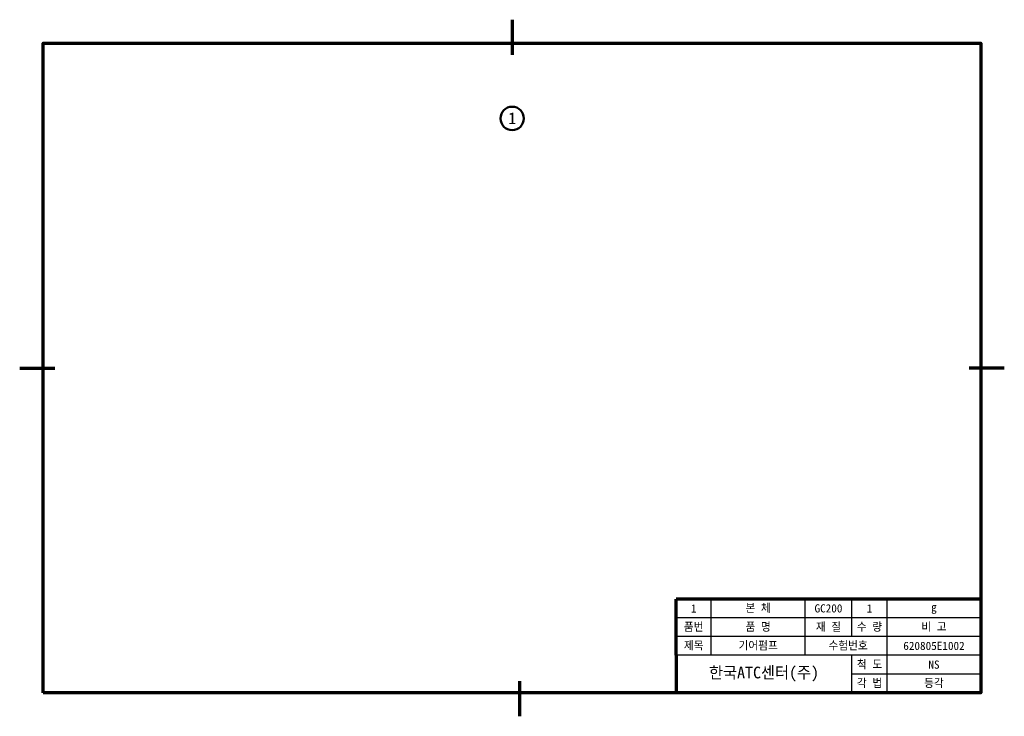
# Model space of a CAD drawing. Header units: millimetres. Extents: x 0 to 420, y 0 to 297.
import ezdxf

# ---------------------------------------------------------------- set-up
doc = ezdxf.new("R2010")
doc.units = ezdxf.units.MM
doc.header["$LTSCALE"] = 0.5
for name, color, linetype, lineweight in [('문자', 2, 'Continuous', 35), ('외형', 3, 'Continuous', 50), ('윤곽', 5, 'Continuous', 70)]:
    doc.layers.add(name, color=color, linetype=linetype, lineweight=lineweight)
doc.layers.add('치수', color=1, linetype='Continuous')

msp = doc.modelspace()

# ---------------------------------------------------------------- linework, layer by layer
at = {"layer": '외형'}
msp.add_circle((210.07, 254.92), 5, dxfattribs=at)
at = {"layer": '윤곽'}
for p, q in [((210, 297), (210, 282)), ((0, 148.5), (15, 148.5)), ((420, 148.5), (405, 148.5)), ((280, 26), (280, 50)), ((410, 50), (280, 50)), ((280, 26), (280, 10)), ((213.36, 0), (213.36, 15))]:
    msp.add_line(p, q, dxfattribs=at)
msp.add_lwpolyline([(10, 10), (10, 287), (410, 287), (410, 10)], close=True, dxfattribs=at)
at = {"layer": '치수'}
for p, q in [((295, 26), (295, 50)), ((335, 26), (335, 50)), ((355, 34), (355, 50)), ((370, 10), (370, 50)), ((410, 42), (280, 42)), ((410, 34), (280, 34)), ((410, 26), (280, 26)), ((355, 10), (355, 26)), ((410, 18), (355, 18))]:
    msp.add_line(p, q, dxfattribs=at)

# ---------------------------------------------------------------- texts
at = {"layer": '문자', "char_height": 3.5, "attachment_point": 5}
for s, width, insert in [('1', 15, (287.5, 46)), ('본 체', 40, (315, 46)), ('GC200', 20, (345, 46)), ('1', 15, (362.5, 46)), ('g', 40, (390, 46)), ('품번', 15, (287.5, 38)), ('품 명', 40, (315, 38)), ('재 질', 20, (345, 38)), ('수 량', 15, (362.5, 38)), ('비 고', 40, (390, 38)), ('제목', 15, (287.5, 30)), ('기어펌프', 40, (315, 30)), ('수험번호', 32.3477, (353.37, 30)), ('620805E1002', 40, (390, 30)), ('척 도', 15, (362.5, 22)), ('NS', 40, (390, 22)), ('각 법', 15, (362.5, 14)), ('등각', 40, (390, 14))]:
    msp.add_mtext_dynamic_manual_height_columns(s, width=width, gutter_width=12.5, heights=[0], dxfattribs=dict(at, insert=insert))
at = {"layer": '외형', "char_height": 5, "attachment_point": 5}
for s, width, insert in [('1', 10.0215, (210.11, 254.97)), ('한국ATC센터(주)', 75, (317.5, 18))]:
    msp.add_mtext_dynamic_manual_height_columns(s, width=width, gutter_width=12.5, heights=[0], dxfattribs=dict(at, insert=insert))

doc.saveas('drawing.dxf')
